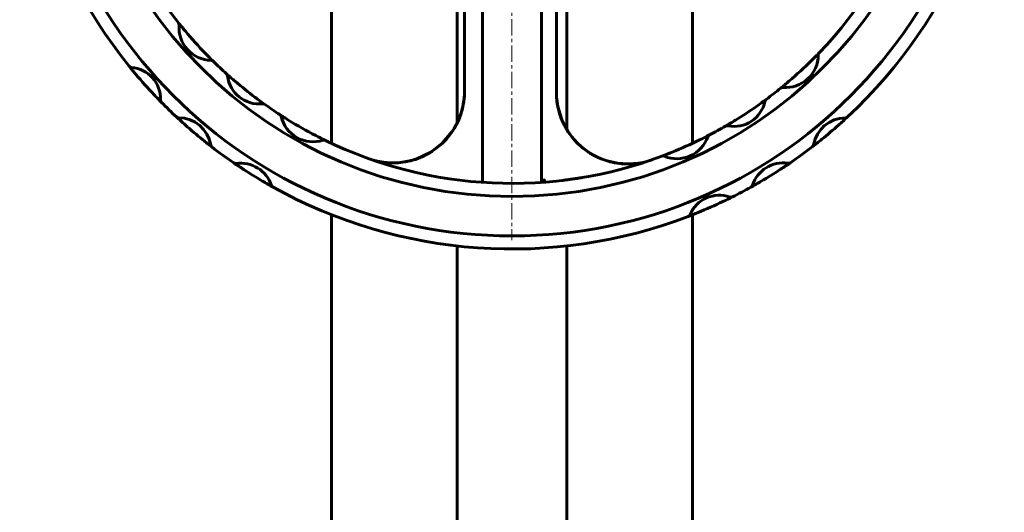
# Model space of a CAD drawing. Header units: millimetres. Extents: x -301 to 301, y -913 to 913.
# Tile 3 of 6: x -225 to 225, y 343 to 568. Entities that reach past the tile are written whole.
import ezdxf

# ---------------------------------------------------------------- set-up
doc = ezdxf.new("R2010")
doc.units = ezdxf.units.MM
doc.linetypes.add('K5LT_AXLED', pattern=[12, 7.5, -1.5, 1.5, -1.5])
doc.linetypes.add('K5LT_BASIC', pattern=[0])
doc.layers.add('Системный слой (1)', color=7, linetype='Continuous', true_color=0x6c6c6c)

# ---------------------------------------------------------------- blocks, each defined once
blk = doc.blocks.new('U12')
at = {"layer": 'Системный слой (1)', "color": 150, "linetype": 'K5LT_BASIC', "lineweight": 60, "true_color": 0x0080ff}
for p, q in [((20.36, 532.78), (20.94, 528.43)), ((20.94, 528.43), (23.14, 521.52)), ((23.14, 521.52), (25.95, 516.49)), ((25.95, 516.49), (25.96, 516.47)), ((25.96, 516.47), (25.96, 516.47)), ((25.96, 516.47), (25.97, 516.46)), ((25.97, 516.46), (25.97, 516.45)), ((25.97, 516.45), (25.98, 516.45)), ((25.98, 516.45), (25.98, 516.44)), ((25.98, 516.44), (25.99, 516.43)), ((25.99, 516.43), (26, 516.42)), ((26, 516.42), (26.01, 516.39)), ((26.01, 516.39), (26.02, 516.39)), ((26.02, 516.39), (26.02, 516.38)), ((26.02, 516.38), (26.04, 516.36)), ((26.04, 516.36), (26.07, 516.32)), ((26.07, 516.32), (26.13, 516.25)), ((26.13, 516.25), (26.25, 516.09)), ((26.25, 516.09), (26.48, 515.78)), ((26.48, 515.78), (26.95, 515.17)), ((26.95, 515.17), (27.89, 513.94)), ((27.89, 513.94), (29.99, 511.65)), ((29.99, 511.65), (34.82, 507.71)), ((34.82, 507.71), (35.09, 507.53)), ((35.09, 507.53), (35.28, 507.41)), ((35.28, 507.41), (35.33, 507.37)), ((35.33, 507.37), (35.38, 507.34)), ((43.51, 503.61), (48.27, 502.56)), ((48.27, 502.56), (53.14, 502.23)), ((53.14, 502.23), (57.99, 502.63))]:
    blk.add_line(p, q, dxfattribs=at)
blk = doc.blocks.new('U13')
at = {"layer": 'Системный слой (1)', "color": 150, "linetype": 'K5LT_BASIC', "lineweight": 60, "true_color": 0x0080ff}
for p, q in [((-44.81, 504.14), (-46.1, 503.77)), ((-44.17, 504.34), (-44.81, 504.14)), ((-43.85, 504.44), (-44.17, 504.34)), ((-43.69, 504.5), (-43.85, 504.44)), ((-43.61, 504.53), (-43.69, 504.5)), ((-43.52, 504.56), (-43.61, 504.53)), ((-43.43, 504.59), (-43.52, 504.56)), ((-43.4, 504.6), (-43.43, 504.59)), ((-40.59, 505.75), (-43.4, 504.6)), ((-37.9, 507.15), (-40.59, 505.75)), ((-53.37, 502.73), (-54.99, 502.72)), ((-51.02, 502.89), (-53.37, 502.73)), ((-48.69, 503.21), (-51.02, 502.89)), ((-47.97, 503.35), (-48.69, 503.21)), ((-46.1, 503.77), (-46.32, 503.72))]:
    blk.add_line(p, q, dxfattribs=at)
blk = doc.blocks.new('U15')
at = {"layer": 'Системный слой (1)', "color": 150, "linetype": 'K5LT_BASIC', "lineweight": 60, "true_color": 0x0080ff}
for p, q in [((-26.21, 518.8), (-27.8, 516.36)), ((-29.61, 514.06), (-31.62, 511.93)), ((-27.8, 516.36), (-29.61, 514.06)), ((-36.86, 507.79), (-37.29, 507.52)), ((-36.42, 508.07), (-36.86, 507.79)), ((-35.99, 508.36), (-36.42, 508.07))]:
    blk.add_line(p, q, dxfattribs=at)
blk = doc.blocks.new('U16')
at = {"layer": 'Системный слой (1)', "color": 150, "linetype": 'K5LT_BASIC', "lineweight": 60, "true_color": 0x0080ff}
for p, q in [((-22.32, 529.06), (-21.78, 533.24)), ((-23.4, 524.98), (-22.32, 529.06)), ((-25, 521.06), (-23.4, 524.98)), ((-27.43, 516.88), (-26.99, 517.54)), ((-26.99, 517.54), (-26.97, 517.57)), ((-26.97, 517.57), (-26.94, 517.62)), ((-26.94, 517.62), (-26.92, 517.64)), ((-31.74, 511.82), (-27.43, 516.88)), ((-37.04, 507.68), (-31.74, 511.82)), ((-43.53, 504.56), (-37.04, 507.68)), ((-58.68, 503.02), (-55.31, 502.74)), ((-55.31, 502.74), (-51.03, 502.89)), ((-51.03, 502.89), (-46.8, 503.6)), ((-46.8, 503.6), (-45.93, 503.82))]:
    blk.add_line(p, q, dxfattribs=at)
blk = doc.blocks.new('U18')
at = {"layer": 'Системный слой (1)', "color": 150, "linetype": 'K5LT_BASIC', "lineweight": 60, "true_color": 0x0080ff}
for p, q in [((20.3, 534.08), (20.3, 534.19)), ((28.36, 513.37), (27.29, 514.66)), ((30.12, 511.51), (28.36, 513.37)), ((32.03, 509.79), (30.12, 511.51)), ((32.72, 509.23), (32.03, 509.79)), ((45.74, 503.02), (44.7, 503.27)), ((46.78, 502.8), (45.74, 503.02)), ((47.83, 502.62), (46.78, 502.8))]:
    blk.add_line(p, q, dxfattribs=at)
blk = doc.blocks.new('U23')
at = {"layer": 'Системный слой (1)', "color": 150, "linetype": 'K5LT_BASIC', "lineweight": 60, "true_color": 0x0080ff}
for start, end in [(304.2043, 0), (250.4513, 304.2043)]:
    blk.add_arc((-54.33, 535.34), 32.62, start, end, dxfattribs=at)
blk = doc.blocks.new('U34')
at = {"layer": 'Системный слой (1)', "color": 150, "linetype": 'K5LT_BASIC', "lineweight": 60, "true_color": 0x0080ff}
for p, q in [((-25, 521.06), (-25, 602.86)), ((-25, -218.81), (-25, 464.75))]:
    blk.add_line(p, q, dxfattribs=at)
blk = doc.blocks.new('U35')
at = {"layer": 'Системный слой (1)', "color": 150, "linetype": 'K5LT_BASIC', "lineweight": 60, "true_color": 0x0080ff}
for p, q in [((25, 517.96), (25, 602.86)), ((25, 494.97), (25, 494.97)), ((25, -218.81), (25, 464.75))]:
    blk.add_line(p, q, dxfattribs=at)
blk = doc.blocks.new('U39')
at = {"layer": 'Системный слой (1)', "color": 150, "linetype": 'K5LT_BASIC', "lineweight": 60, "true_color": 0x0080ff}
for p, q in [((-82.5, 511.67), (-82.5, 602.86)), ((-82.5, -218.81), (-82.5, 479.03))]:
    blk.add_line(p, q, dxfattribs=at)
blk = doc.blocks.new('U41')
at = {"layer": 'Системный слой (1)', "color": 150, "linetype": 'K5LT_BASIC', "lineweight": 60, "true_color": 0x0080ff}
for p, q in [((82.5, 511.67), (82.5, 602.86)), ((82.5, -218.81), (82.5, 479.03))]:
    blk.add_line(p, q, dxfattribs=at)
blk = doc.blocks.new('U51')
at = {"layer": 'Системный слой (1)', "color": 30, "linetype": 'K5LT_AXLED', "lineweight": 18, "true_color": 0xff8000}
for q in [(0, 909.36), (-221, 688.36), (221, 688.36), (0, 467.36)]:
    blk.add_line((0, 688.36), q, dxfattribs=at)

msp = doc.modelspace()

# ---------------------------------------------------------------- linework, layer by layer
at = {"layer": 'Системный слой (1)', "color": 150, "linetype": 'K5LT_BASIC', "lineweight": 60, "true_color": 0x0080ff}
for p, q in [((-13.5, 648.08), (-13.5, 493.82)), ((13.5, 493.82), (13.5, 648.08)), ((-21.71, 647.04), (-21.71, 535.34)), ((20.29, 534.85), (20.29, 647.04)), ((-152.45, 566.76), (-152.46, 566.78)), ((-136.55, 549.14), (-136.62, 549.21)), ((140.42, 553.05), (140.35, 552.98)), ((-130.38, 543.35), (-130.45, 543.42)), ((122.78, 536.86), (122.76, 536.84)), ((116.17, 531.74), (116.09, 531.68)), ((-113.05, 529.47), (-113.13, 529.53)), ((-106.12, 524.76), (-106.16, 524.79)), ((97.62, 519.55), (97.53, 519.5)), ((-85.29, 513), (-85.31, 513.01)), ((90.2, 515.47), (90.11, 515.43)), ((68.53, 505.8), (68.51, 505.79)), ((57.99, 502.63), (57.99, 502.63))]:
    msp.add_line(p, q, dxfattribs=at)
for centre, radius, start, end in [((0, 688.36), 219, 180, 90), ((0, 688.36), 201, 180, 90), ((0, 688.36), 225, 168.9739, 218.9657), ((0, 688.36), 195, 172.0629, 218.5678), ((0, 688.36), 195, 316.0629, 2.7467), ((0, 688.36), 225, 312.9739, 2.9657), ((-153.64, 565.85), 1.5, 355.4061, 38.5678), ((0, 688.36), 195, 218.5678, 220.04), ((-137.23, 564.53), 14.96, 175.4061, 268.7165), ((0, 688.36), 195, 220.04, 224.0826), ((0, 688.36), 195, 224.0826, 225.5548), ((-137.59, 548.07), 1.5, 45.5548, 88.7165), ((-137.59, 548.07), 1.5, 45.5548, 88.7165), ((0, 688.36), 195, 225.5548, 228.0097), ((124.96, 552.17), 15.04, 265.6168, 359.4604), ((0, 688.36), 195, 310.4741, 314.6031), ((0, 688.36), 195, 314.6031, 316.0629), ((141.5, 552.01), 1.5, 136.0629, 179.4604), ((0, 688.36), 225, 218.9657, 220.2031), ((-173.78, 547.81), 1.5, 218.9657, 265.1398), ((-173.78, 547.81), 1.5, 218.9657, 265.1398), ((-175.13, 531.84), 14.53, 358.4355, 85.1398), ((0, 688.36), 225, 220.2031, 223.3722), ((-131.46, 542.31), 1.5, 6.5621, 48.0097), ((0, 688.36), 195, 228.0097, 229.5856), ((-115.6, 544.13), 14.47, 186.5621, 276.0138), ((0, 688.36), 195, 309.0143, 310.4741), ((0, 688.36), 195, 229.5856, 232.9903), ((0, 688.36), 195, 306.5662, 309.0143), ((123.7, 535.68), 1.5, 85.6168, 129.0143), ((0, 688.36), 225, 223.3722, 224.6096), ((-159.11, 531.4), 1.5, 178.4355, 224.6096), ((0, 688.36), 195, 232.9903, 234.5662), ((52.92, 534.85), 32.62, 180, 289.0201), ((0, 688.36), 195, 304.9903, 306.5662), ((117.07, 530.53), 1.5, 126.5662, 168.0138), ((0, 688.36), 225, 224.6096, 227.0315), ((-113.92, 528.25), 1.5, 54.5662, 96.0138), ((-113.92, 528.25), 1.5, 54.5662, 96.0138), ((0, 688.36), 195, 234.5662, 237.0143), ((101.45, 533.85), 14.47, 258.5621, 348.0138), ((0, 688.36), 195, 301.5856, 304.9903), ((-152.34, 524.81), 1.5, 227.0315, 270.0167), ((-152.34, 524.81), 1.5, 227.0315, 270.0167), ((0, 688.36), 225, 227.0315, 228.4034), ((-152.33, 508.49), 14.83, 9.4598, 90.0167), ((-106.98, 523.53), 1.5, 13.6168, 57.0143), ((0, 688.36), 195, 237.0143, 238.4741), ((-90.91, 527.42), 15.04, 193.6168, 287.4604), ((0, 688.36), 195, 238.4741, 242.6031), ((0, 688.36), 195, 300.0097, 301.5856), ((152.73, 508.11), 15.23, 91.2993, 169.2525), ((0, 688.36), 225, 311.5402, 312.9739), ((152.35, 524.83), 1.5, 271.2993, 312.9739), ((0, 688.36), 225, 228.4034, 231.0732), ((0, 688.36), 195, 297.5548, 300.0097), ((98.28, 518.2), 1.5, 78.5621, 120.0097), ((98.28, 518.2), 1.5, 78.5621, 120.0097), ((0, 688.36), 225, 309.0115, 311.5402), ((0, 688.36), 225, 231.0732, 232.445), ((0, 688.36), 195, 242.6031, 244.0629), ((-85.95, 511.65), 1.5, 64.0629, 107.4604), ((-85.95, 511.65), 1.5, 64.0629, 107.4604), ((75.36, 519.58), 14.96, 247.4061, 340.7165), ((0, 688.36), 195, 292.04, 296.0826), ((0, 688.36), 195, 296.0826, 297.5548), ((90.9, 514.15), 1.5, 117.5548, 160.7165), ((0, 688.36), 225, 307.5778, 309.0115), ((-136.23, 511.17), 1.5, 189.4598, 232.445), ((0, 688.36), 225, 232.445, 235.5778), ((0, 688.36), 195, 244.0629, 290.5678), ((0, 688.36), 225, 304.445, 307.5778), ((136.3, 511.23), 1.5, 307.5778, 349.2525), ((0, 688.36), 195, 290.5678, 292.04), ((69.03, 504.38), 1.5, 67.4061, 110.5678), ((69.03, 504.38), 1.5, 67.4061, 110.5678), ((-126.34, 503.99), 1.5, 235.5778, 277.2525), ((0, 688.36), 225, 235.578, 237.0115), ((-126.34, 503.99), 1.5, 235.5778, 277.2525), ((-124.23, 487.4), 15.23, 19.2993, 97.2525), ((0, 688.36), 225, 237.0115, 239.5402), ((123.99, 487.9), 14.83, 81.4598, 162.0167), ((0, 688.36), 225, 300.4034, 303.0732), ((0, 688.36), 225, 303.0732, 304.445), ((126.41, 504.04), 1.5, 261.4598, 304.445), ((0, 688.36), 225, 239.5402, 240.9739), ((-108.44, 492.93), 1.5, 199.2993, 240.9739), ((0, 688.36), 225, 240.9739, 290.9657), ((0, 688.36), 225, 296.6096, 299.0315), ((0, 688.36), 225, 299.0315, 300.4034), ((108.46, 492.94), 1.5, 299.0315, 342.0167), ((94.74, 473.43), 14.53, 70.4355, 157.1398), ((0, 688.36), 225, 295.3722, 296.6096), ((100.11, 488.53), 1.5, 250.4355, 296.6096), ((0, 688.36), 225, 292.2031, 295.3722), ((0, 688.36), 225, 290.9657, 292.2031), ((79.97, 479.65), 1.5, 290.9657, 337.1398), ((79.97, 479.65), 1.5, 290.9657, 337.1398)]:
    msp.add_arc(centre, radius, start, end, dxfattribs=at)
for points, knots in [([(-21.71, 535.34), (-21.71, 534.69), (-21.73, 534.03), (-21.81, 532.73), (-21.87, 532.08), (-22.03, 530.78), (-22.12, 530.14), (-22.25, 529.45), (-22.26, 529.41), (-22.29, 529.26), (-22.31, 529.14), (-22.34, 528.98), (-22.35, 528.94), (-22.36, 528.88), (-22.36, 528.87), (-22.37, 528.85), (-22.37, 528.85), (-22.37, 528.84), (-22.37, 528.83), (-22.37, 528.83), (-22.37, 528.82), (-22.37, 528.81), (-22.38, 528.8), (-22.38, 528.79), (-22.38, 528.78), (-22.38, 528.78)], [0, 0, 0, 0, 5.6, 5.6, 11.2, 11.2, 16.8, 16.8, 17.139045, 17.139045, 18.179245, 18.179245, 18.529952, 18.529952, 18.648194, 18.648194, 18.688059, 18.688059, 18.727925, 18.727925, 18.760703, 18.760703, 18.822717, 18.822717, 18.878688, 18.878688, 18.878688, 18.878688]), ([(13.54, 493.83), (13.54, 493.83), (13.54, 493.83), (13.57, 493.83), (13.62, 493.86), (13.77, 493.96), (13.88, 494.04), (14.14, 494.26), (14.3, 494.41), (14.63, 494.73), (14.81, 494.92), (15, 495.11), (15, 495.11), (15, 495.11)], [0, 0, 0, 0, 0.0006644, 0.0006644, 0.030834, 0.030834, 0.0711405, 0.0711405, 0.1197831, 0.1197831, 0.1718771, 0.1718771, 0.1725295, 0.1725295, 0.1725295, 0.1725295]), ([(32.31, 496.05), (32.3, 496.05), (32.29, 496.05), (32.26, 496.04), (32.24, 496.04), (32.22, 496.04), (32.21, 496.04), (32.2, 496.03), (32.2, 496.03), (32.19, 496.03), (32.19, 496.03), (32.17, 496.03), (32.16, 496.03), (32.14, 496.02), (32.12, 496.02), (32.07, 496.01), (32.04, 496.01), (31.93, 495.99), (31.86, 495.98), (31.66, 495.94), (31.53, 495.92), (31.12, 495.86), (30.85, 495.81), (30.05, 495.69), (29.52, 495.6), (28.27, 495.42), (27.55, 495.31), (26.22, 495.13), (25.61, 495.05), (24.89, 494.95), (24.78, 494.94), (24.03, 494.84), (23.39, 494.76), (22.74, 494.69)], [0.003541, 0.003541, 0.003541, 0.003541, 0.045381, 0.045381, 0.114235, 0.114235, 0.131448, 0.131448, 0.148661, 0.148661, 0.164832, 0.164832, 0.197172, 0.197172, 0.261331, 0.261331, 0.388606, 0.388606, 0.641069, 0.641069, 1.141823, 1.141823, 2.134984, 2.134984, 4.104616, 4.104616, 6.756537, 6.756537, 9.009704, 9.009704, 9.408459, 9.408459, 11.777131, 11.777131, 11.777131, 11.777131])]:
    msp.add_open_spline(points, degree=3, knots=knots, dxfattribs=at)

# ---------------------------------------------------------------- block references
at = {"layer": 'Системный слой (1)'}
for name in ['U51', 'U39', 'U34', 'U35', 'U41', 'U23', 'U16', 'U18', 'U12', 'U15', 'U13']:
    msp.add_blockref(name, (0, 0), dxfattribs=at)

doc.saveas('drawing.dxf')
